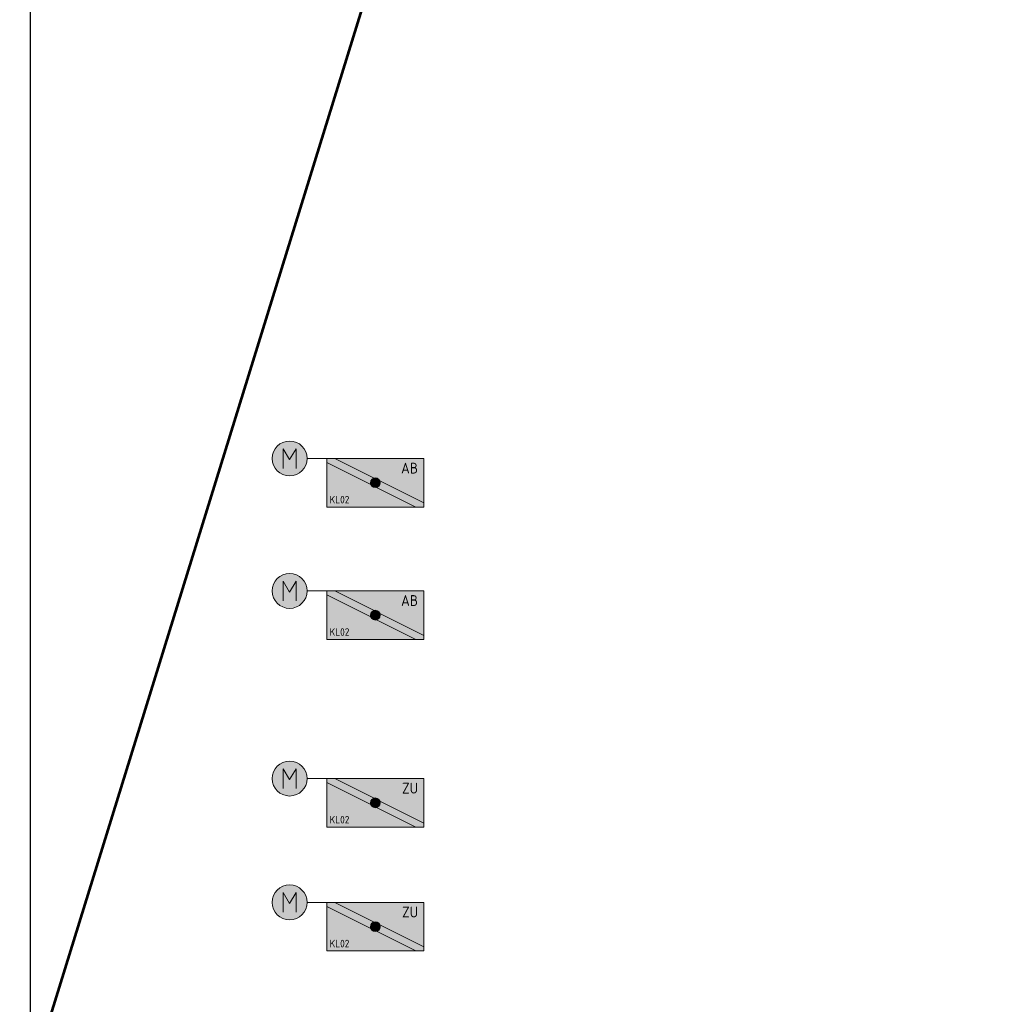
# Model space of a CAD drawing. Header units: metres. Extents: x -21 to 23.3, y 0.3 to 32.8.
# Tile 11 of 15: x 4.8 to 9.3, y 18.9 to 23.4. Entities that reach past the tile are written whole.
import ezdxf

# ---------------------------------------------------------------- set-up
doc = ezdxf.new("R2010")
doc.units = ezdxf.units.M
doc.header["$MEASUREMENT"] = 0
doc.layers.add('INTERN_BEMERKUNG', color=6, linetype='Continuous', lineweight=53, plot=False)
for name, color, linetype, lineweight in [('TRI_CONNPTS', 7, 'Continuous', 0), ('ZWP_480_SYM_E0_2D', 7, 'Continuous', 0), ('ZWP_480_SYM_E0_3D', 7, 'Continuous', 0)]:
    doc.layers.add(name, color=color, linetype=linetype, lineweight=lineweight)
doc.layers.get('TRI_CONNPTS').off()
doc.styles.add('ISOCP', font='isocp.shx')
doc.styles.add('Style-Arial Narrow', font='ARIALN.TTF')
doc.dimstyles.get("Standard").update_dxf_attribs({"dimtxt": 0.18, "dimasz": 0.18, "dimexe": 0.18, "dimexo": 0.0625, "dimgap": 0.09, "dimtad": 0, "dimtih": 1, "dimtoh": 1, "dimdec": 4, "dimzin": 0, "dimdsep": 46, "dimtxsty": 'Standard', "dimcen": 0.09, "dimadec": 0, "dimazin": 0, "dimtfac": 1, "dimtdec": 4, "dimtofl": 0, "dimtmove": 0, "dimatfit": 3, "dimfxl": 1, "dimtolj": 1, "dimtzin": 0, "dimarcsym": 0})

# ---------------------------------------------------------------- blocks, each defined once
blk = doc.blocks.new('ZWP_480_BSK_Motor_klein_L_1')
at = {"layer": 'ZWP_480_SYM_E0_2D', "lineweight": 13}
h = blk.add_hatch(color=254, dxfattribs=at)
edge = h.paths.add_edge_path()
edge.add_arc((-0.3971, 0.1125), 0.081, 0, 360)
h = blk.add_hatch(color=5, dxfattribs=at)
edge = h.paths.add_edge_path()
edge.add_arc((0, 0), 0.0225, 0, 360)
h = blk.add_hatch(color=5, dxfattribs=at)
edge = h.paths.add_edge_path()
edge.add_arc((0, 0), 0.0225, 0, 360)
at = {"layer": 'ZWP_480_SYM_E0_2D', "color": 5, "lineweight": 13}
for p, q in [((-0.4273, 0.0668), (-0.4273, 0.158)), ((-0.4273, 0.158), (-0.397, 0.1073)), ((-0.397, 0.1073), (-0.3666, 0.158)), ((-0.3666, 0.158), (-0.3666, 0.0668)), ((-0.225, 0.1125), (-0.3161, 0.1125)), ((-0.225, 0.0936), (0.1873, -0.1125)), ((-0.1873, 0.1125), (0.225, -0.0936))]:
    blk.add_line(p, q, dxfattribs=at)
at = {"layer": 'ZWP_480_SYM_E0_2D', "color": 5, "lineweight": 13, "flags": 128}
blk.add_lwpolyline([(0.225, -0.1125), (0.225, 0.1125), (-0.225, 0.1125), (-0.225, -0.1125)], close=True, dxfattribs=at)
at = {"layer": 'ZWP_480_SYM_E0_2D', "color": 5, "lineweight": 13}
blk.add_circle((-0.3971, 0.1125), 0.081, dxfattribs=at)
at = {"layer": 'ZWP_480_SYM_E0_2D', "color": 254, "lineweight": 13, "extrusion": (0, 0, -1)}
blk.add_solid([(-0.225, -0.1125), (-0.225, 0.1125), (0.225, -0.1125), (0.225, 0.1125)], dxfattribs=at)
at = {"layer": 'ZWP_480_SYM_E0_3D', "color": 5, "lineweight": 13}
blk.add_circle((0, 0), 0.0225, dxfattribs=at)
blk.add_circle((0, 0), 0.0225, dxfattribs=at)
at = {"layer": 'ZWP_480_SYM_E0_2D', "char_height": 0.10125, "style": 'ISOCP'}
for s, insert, attachment_point in [('\\H0.493827x;AB', (0.1982, 0.0678), 6), ('\\H0.345679x;KL02', (-0.2117, -0.0781), 4)]:
    blk.add_mtext(s, dxfattribs=dict(at, insert=insert, attachment_point=attachment_point))
blk = doc.blocks.new('ZWP_480_BSK_Motor_klein_L')
at = {"layer": 'ZWP_480_SYM_E0_3D', "color": 5, "lineweight": 13}
blk.add_blockref('ZWP_480_BSK_Motor_klein_L_1', (0, 0), dxfattribs=at)
blk = doc.blocks.new('ZWP_480_BSK_Motor_klein_L_1_1')
at = {"layer": 'ZWP_480_SYM_E0_2D', "lineweight": 13}
h = blk.add_hatch(color=254, dxfattribs=at)
edge = h.paths.add_edge_path()
edge.add_arc((-0.3971, 0.1125), 0.081, 0, 360)
h = blk.add_hatch(color=5, dxfattribs=at)
edge = h.paths.add_edge_path()
edge.add_arc((0, 0), 0.0225, 0, 360)
h = blk.add_hatch(color=5, dxfattribs=at)
edge = h.paths.add_edge_path()
edge.add_arc((0, 0), 0.0225, 0, 360)
at = {"layer": 'ZWP_480_SYM_E0_2D', "color": 5, "lineweight": 13}
for p, q in [((-0.4273, 0.0668), (-0.4273, 0.158)), ((-0.4273, 0.158), (-0.397, 0.1073)), ((-0.397, 0.1073), (-0.3666, 0.158)), ((-0.3666, 0.158), (-0.3666, 0.0668)), ((-0.225, 0.1125), (-0.3161, 0.1125)), ((-0.225, 0.0936), (0.1873, -0.1125)), ((-0.1873, 0.1125), (0.225, -0.0936))]:
    blk.add_line(p, q, dxfattribs=at)
at = {"layer": 'ZWP_480_SYM_E0_2D', "color": 5, "lineweight": 13, "flags": 128}
blk.add_lwpolyline([(0.225, -0.1125), (0.225, 0.1125), (-0.225, 0.1125), (-0.225, -0.1125)], close=True, dxfattribs=at)
at = {"layer": 'ZWP_480_SYM_E0_2D', "color": 5, "lineweight": 13}
blk.add_circle((-0.3971, 0.1125), 0.081, dxfattribs=at)
at = {"layer": 'ZWP_480_SYM_E0_2D', "color": 254, "lineweight": 13, "extrusion": (0, 0, -1)}
blk.add_solid([(-0.225, -0.1125), (-0.225, 0.1125), (0.225, -0.1125), (0.225, 0.1125)], dxfattribs=at)
at = {"layer": 'ZWP_480_SYM_E0_3D', "color": 5, "lineweight": 13}
blk.add_circle((0, 0), 0.0225, dxfattribs=at)
blk.add_circle((0, 0), 0.0225, dxfattribs=at)
at = {"layer": 'ZWP_480_SYM_E0_2D', "char_height": 0.10125, "style": 'ISOCP'}
for s, insert, attachment_point in [('\\H0.493827x;ZU', (0.1982, 0.0678), 6), ('\\H0.345679x;KL02', (-0.2117, -0.0781), 4)]:
    blk.add_mtext(s, dxfattribs=dict(at, insert=insert, attachment_point=attachment_point))
blk = doc.blocks.new('ZWP_480_BSK_Motor_klein_L_2')
at = {"layer": 'ZWP_480_SYM_E0_3D', "color": 5, "lineweight": 13}
blk.add_blockref('ZWP_480_BSK_Motor_klein_L_1_1', (0, 0), dxfattribs=at)
blk = doc.blocks.new('TerminatorOpen_0.5')
at = {"color": 0, "linetype": 'ByBlock', "lineweight": -2}
for q in [(-1, 0.25), (-1, 0), (-1, -0.25)]:
    blk.add_line((0, 0), q, dxfattribs=at)
blk = doc.blocks.new('*D233')
at = {"layer": 'Defpoints', "color": 0, "linetype": 'Continuous', "transparency": 16777216}
for p in [(4.8075, 31.325), (9.295, 7.355), (9.295, 6.125)]:
    blk.add_point(p, dxfattribs=at)
at = {"layer": 'INTERN_BEMERKUNG', "color": 0, "linetype": 'ByBlock', "lineweight": -2, "transparency": 16777216}
for p, q in [((4.8075, 31.2625), (4.8075, 6.0625)), ((9.295, 7.2925), (9.295, 6.0625))]:
    blk.add_line(p, q, dxfattribs=at)
at = {"layer": 'INTERN_BEMERKUNG', "color": 0, "linetype": 'Continuous', "lineweight": 30, "transparency": 16777216}
blk.add_line((4.9325, 6.125), (9.17, 6.125), dxfattribs=at)
at = {"layer": 'INTERN_BEMERKUNG', "color": 0, "linetype": 'Continuous', "lineweight": 30, "transparency": 16777216, "xscale": 0.125, "yscale": 0.125, "zscale": 0.125, "rotation": 180}
blk.add_blockref('TerminatorOpen_0.5', (4.8075, 6.125), dxfattribs=at)
at = {"layer": 'INTERN_BEMERKUNG', "color": 0, "linetype": 'Continuous', "lineweight": 30, "transparency": 16777216, "xscale": 0.125, "yscale": 0.125, "zscale": 0.125}
blk.add_blockref('TerminatorOpen_0.5', (9.295, 6.125), dxfattribs=at)
at = {"layer": 'INTERN_BEMERKUNG', "color": 0, "linetype": 'Continuous', "lineweight": 30, "transparency": 16777216, "insert": (7.0513, 6.2513), "char_height": 0.125, "attachment_point": 5, "style": 'Style-Arial Narrow'}
blk.add_mtext('\\A1;4.4875', dxfattribs=at)

msp = doc.modelspace()

# ---------------------------------------------------------------- linework, layer by layer
at = {"layer": 'INTERN_BEMERKUNG'}
msp.add_line((6.74736, 24.80082), (3.69267, 14.92801), dxfattribs=at)

# ---------------------------------------------------------------- block references
at = {"layer": 'TRI_CONNPTS'}
for name, p in [('ZWP_480_BSK_Motor_klein_L', (6.40734, 21.30372, 11.335)), ('ZWP_480_BSK_Motor_klein_L', (6.40734, 20.69025, 11.335)), ('ZWP_480_BSK_Motor_klein_L_2', (6.40734, 19.82069, 11.335)), ('ZWP_480_BSK_Motor_klein_L_2', (6.40734, 19.24667, 11.335))]:
    msp.add_blockref(name, p, dxfattribs=at)

# ---------------------------------------------------------------- dimensions: what is measured, and where the dimension line sits
at = {"layer": 'INTERN_BEMERKUNG', "linetype": 'Continuous', "lineweight": 30}
dim = msp.add_linear_dim(base=(9.295, 6.125), p1=(4.8075, 31.325), p2=(9.295, 7.355), dimstyle='Standard', override={"dimtxt": 0.125, "dimasz": 0.125, "dimexe": 0.0625, "dimgap": 0.0625, "dimtad": 1, "dimtih": 0, "dimtoh": 0, "dimzin": 11, "dimtxsty": 'Style-Arial Narrow', "dimblk": 'TerminatorOpen_0.5', "dimcen": 0, "dimatfit": 1, "dimtzin": 11, "dimlwd": 30}, dxfattribs=at)
dim.commit()
dim.dimension.update_dxf_attribs({"geometry": '*D233', "text_midpoint": (7.05125, 6.25132)})

doc.saveas('drawing.dxf')
